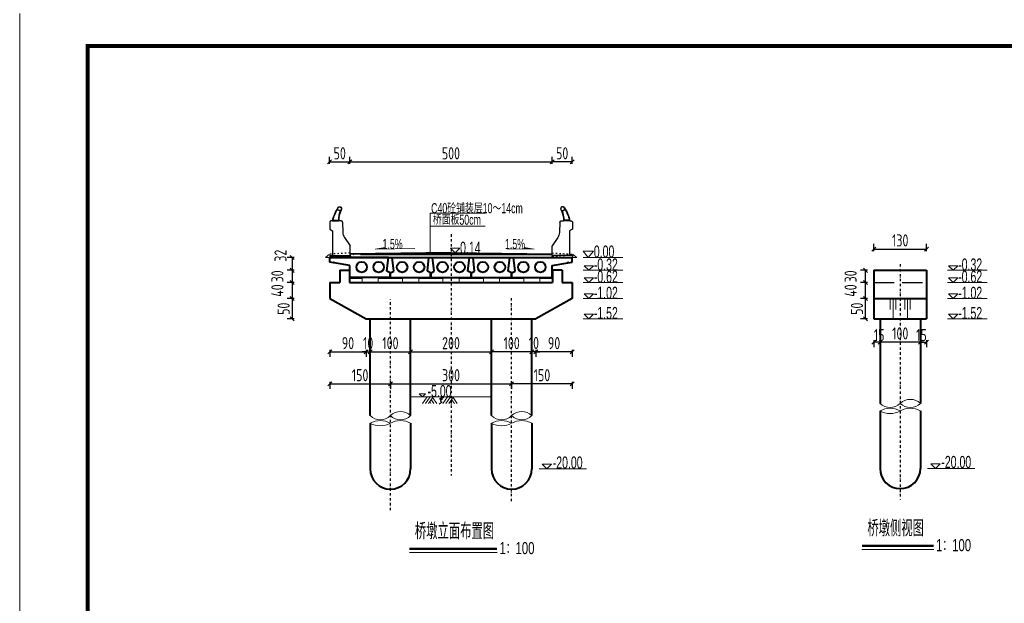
# Model space of a CAD drawing. Header units: inches. Extents: x 112594 to 193184, y 44995 to 116598.
# Tile 147 of 153: x 186820 to 189256, y 107880 to 109323. Entities that reach past the tile are written whole.
import ezdxf
from ezdxf.enums import TextEntityAlignment as Align

# ---------------------------------------------------------------- set-up
doc = ezdxf.new("R2010")
doc.units = ezdxf.units.IN
doc.header["$MEASUREMENT"] = 0
for name, pattern in [('ACAD_ISO03W100', [30, 12, -18]), ('ACAD_ISO08W100', [36, 24, -3, 6, -3]), ('DASH', [0.35, 0.25, -0.1]), ('DASHDOTX2', [2, 1, -0.5, 0, -0.5])]:
    doc.linetypes.add(name, pattern=pattern)
doc.layers.get('0').update_dxf_attribs({"lineweight": 15})
for name, color, linetype, lineweight in [('BM1', 7, 'Continuous', 15), ('中粗线', 7, 'Continuous', 25), ('尺寸细线', 4, 'Continuous', 18), ('粗线', 1, 'Continuous', 40), ('细实线', 4, 'Continuous', 25), ('虚线', 2, 'ACAD_ISO03W100', 25), ('轮廓线', 1, 'Continuous', 40)]:
    doc.layers.add(name, color=color, linetype=linetype, lineweight=lineweight)
doc.layers.add('LOCKUP', color=7, linetype='Continuous')
doc.layers.add('图层2', color=3, linetype='ACAD_ISO08W100')
doc.styles.add('HZ', font='hztxt_e.shx', dxfattribs={"width": 0.65, "bigfont": 'hztxt.shx'})
doc.styles.add('hz-e', font='hztxt_e.shx', dxfattribs={"width": 0.75, "bigfont": 'hztxt.shx'})
doc.styles.add('HZTXT', font='tssdeng.shx', dxfattribs={"width": 0.75, "bigfont": 'hztxt.shx'})
doc.dimstyles.new('ISO-100', dxfattribs={"dimtxt": 20, "dimasz": 10, "dimexe": 12.5, "dimexo": 6.25, "dimgap": 6.25, "dimtad": 1, "dimdec": 0, "dimdsep": 46, "dimtxsty": 'HZTXT', "dimblk": 'OBLIQUE', "dimcen": 2.5, "dimadec": 0, "dimazin": 0, "dimtfac": 1, "dimtdec": 0, "dimtmove": 2, "dimatfit": 3, "dimldrblk": 'OBLIQUE', "dimfxl": 15, "dimfxlon": 1, "dimarcsym": 0})

# ---------------------------------------------------------------- blocks, each defined once
blk = doc.blocks.new('_Oblique')
at = {"color": 0, "linetype": 'ByBlock', "lineweight": -2}
blk.add_line((-0.5, -0.5), (0.5, 0.5), dxfattribs=at)
blk = doc.blocks.new('*D1823')
at = {"color": 0, "lineweight": -2}
for p, q in [((187677, 108502.2), (187667, 108502.2)), ((187677, 108507.2), (187677, 108489.7)), ((187677, 108502.2), (187687, 108502.2)), ((187687, 108507.2), (187687, 108489.7)), ((187687, 108502.2), (187697, 108502.2))]:
    blk.add_line(p, q, dxfattribs=at)
at = {"color": 0, "lineweight": -2, "xscale": 10, "yscale": 10, "zscale": 10}
blk.add_blockref('_Oblique', (187677, 108502.2), dxfattribs=at)
at = {"color": 0, "lineweight": -2, "xscale": 10, "yscale": 10, "zscale": 10, "rotation": 180}
blk.add_blockref('_Oblique', (187687, 108502.2), dxfattribs=at)
at = {"color": 0, "insert": (187682, 108523.4), "char_height": 30, "attachment_point": 5, "style": 'HZTXT'}
blk.add_mtext('10', dxfattribs=at)
blk = doc.blocks.new('*D1824')
at = {"color": 0, "lineweight": -2}
for p, q in [((187687, 108507.2), (187687, 108489.7)), ((187687, 108502.2), (187787, 108502.2)), ((187787, 108507.2), (187787, 108489.7))]:
    blk.add_line(p, q, dxfattribs=at)
at = {"color": 0, "lineweight": -2, "xscale": 10, "yscale": 10, "zscale": 10, "rotation": 180}
blk.add_blockref('_Oblique', (187687, 108502.2), dxfattribs=at)
at = {"color": 0, "lineweight": -2, "xscale": 10, "yscale": 10, "zscale": 10}
blk.add_blockref('_Oblique', (187787, 108502.2), dxfattribs=at)
at = {"color": 0, "insert": (187737, 108523.4), "char_height": 30, "attachment_point": 5, "style": 'HZTXT'}
blk.add_mtext('100', dxfattribs=at)
blk = doc.blocks.new('*D1825')
at = {"color": 0, "lineweight": -2}
for p, q in [((187787, 108507.2), (187787, 108489.7)), ((187787, 108502.2), (187987, 108502.2)), ((187987, 108507.2), (187987, 108489.7))]:
    blk.add_line(p, q, dxfattribs=at)
at = {"color": 0, "lineweight": -2, "xscale": 10, "yscale": 10, "zscale": 10, "rotation": 180}
blk.add_blockref('_Oblique', (187787, 108502.2), dxfattribs=at)
at = {"color": 0, "lineweight": -2, "xscale": 10, "yscale": 10, "zscale": 10}
blk.add_blockref('_Oblique', (187987, 108502.2), dxfattribs=at)
at = {"color": 0, "insert": (187887, 108523.4), "char_height": 30, "attachment_point": 5, "style": 'HZTXT'}
blk.add_mtext('200', dxfattribs=at)
blk = doc.blocks.new('*D1826')
at = {"color": 0, "lineweight": -2}
for p, q in [((187587, 108507.2), (187587, 108489.7)), ((187587, 108502.2), (187677, 108502.2)), ((187677, 108507.2), (187677, 108489.7))]:
    blk.add_line(p, q, dxfattribs=at)
at = {"color": 0, "lineweight": -2, "xscale": 10, "yscale": 10, "zscale": 10, "rotation": 180}
blk.add_blockref('_Oblique', (187587, 108502.2), dxfattribs=at)
at = {"color": 0, "lineweight": -2, "xscale": 10, "yscale": 10, "zscale": 10}
blk.add_blockref('_Oblique', (187677, 108502.2), dxfattribs=at)
at = {"color": 0, "insert": (187632, 108523.4), "char_height": 30, "attachment_point": 5, "style": 'HZTXT'}
blk.add_mtext('90', dxfattribs=at)
blk = doc.blocks.new('*D1827')
at = {"color": 0, "lineweight": -2}
for p, q in [((188087, 108502.2), (188077, 108502.2)), ((188087, 108507.2), (188087, 108489.7)), ((188097, 108502.2), (188087, 108502.2)), ((188097, 108507.2), (188097, 108489.7)), ((188097, 108502.2), (188107, 108502.2))]:
    blk.add_line(p, q, dxfattribs=at)
at = {"color": 0, "lineweight": -2, "xscale": 10, "yscale": 10, "zscale": 10}
blk.add_blockref('_Oblique', (188087, 108502.2), dxfattribs=at)
at = {"color": 0, "lineweight": -2, "xscale": 10, "yscale": 10, "zscale": 10, "rotation": 180}
blk.add_blockref('_Oblique', (188097, 108502.2), dxfattribs=at)
at = {"color": 0, "insert": (188092, 108524), "char_height": 30, "attachment_point": 5, "style": 'HZTXT'}
blk.add_mtext('10', dxfattribs=at)
blk = doc.blocks.new('*D1828')
at = {"color": 0, "lineweight": -2}
for p, q in [((187987, 108507.2), (187987, 108489.7)), ((188087, 108502.2), (187987, 108502.2)), ((188087, 108507.2), (188087, 108489.7))]:
    blk.add_line(p, q, dxfattribs=at)
at = {"color": 0, "lineweight": -2, "xscale": 10, "yscale": 10, "zscale": 10, "rotation": 180}
blk.add_blockref('_Oblique', (187987, 108502.2), dxfattribs=at)
at = {"color": 0, "lineweight": -2, "xscale": 10, "yscale": 10, "zscale": 10}
blk.add_blockref('_Oblique', (188087, 108502.2), dxfattribs=at)
at = {"color": 0, "insert": (188037, 108523.4), "char_height": 30, "attachment_point": 5, "style": 'HZTXT'}
blk.add_mtext('100', dxfattribs=at)
blk = doc.blocks.new('*D1650')
at = {"color": 0, "lineweight": -2}
for p, q in [((188097, 108507.2), (188097, 108489.7)), ((188187, 108502.2), (188097, 108502.2)), ((188187, 108507.2), (188187, 108489.7))]:
    blk.add_line(p, q, dxfattribs=at)
at = {"color": 0, "lineweight": -2, "xscale": 10, "yscale": 10, "zscale": 10, "rotation": 180}
blk.add_blockref('_Oblique', (188097, 108502.2), dxfattribs=at)
at = {"color": 0, "lineweight": -2, "xscale": 10, "yscale": 10, "zscale": 10}
blk.add_blockref('_Oblique', (188187, 108502.2), dxfattribs=at)
at = {"color": 0, "insert": (188142, 108523.4), "char_height": 30, "attachment_point": 5, "style": 'HZTXT'}
blk.add_mtext('90', dxfattribs=at)
blk = doc.blocks.new('*D1651')
at = {"color": 0, "lineweight": -2}
for p, q in [((187737, 108427.9), (187737, 108410.4)), ((187737, 108422.9), (188037, 108422.9)), ((188037, 108427.9), (188037, 108410.4))]:
    blk.add_line(p, q, dxfattribs=at)
at = {"color": 0, "lineweight": -2, "xscale": 10, "yscale": 10, "zscale": 10, "rotation": 180}
blk.add_blockref('_Oblique', (187737, 108422.9), dxfattribs=at)
at = {"color": 0, "lineweight": -2, "xscale": 10, "yscale": 10, "zscale": 10}
blk.add_blockref('_Oblique', (188037, 108422.9), dxfattribs=at)
at = {"color": 0, "insert": (187887, 108444.2), "char_height": 30, "attachment_point": 5, "style": 'HZTXT'}
blk.add_mtext('300', dxfattribs=at)
blk = doc.blocks.new('*D1652')
at = {"color": 0, "lineweight": -2}
for p, q in [((187587, 108427.9), (187587, 108410.4)), ((187587, 108422.9), (187737, 108422.9)), ((187737, 108427.9), (187737, 108410.4))]:
    blk.add_line(p, q, dxfattribs=at)
at = {"color": 0, "lineweight": -2, "xscale": 10, "yscale": 10, "zscale": 10, "rotation": 180}
blk.add_blockref('_Oblique', (187587, 108422.9), dxfattribs=at)
at = {"color": 0, "lineweight": -2, "xscale": 10, "yscale": 10, "zscale": 10}
blk.add_blockref('_Oblique', (187737, 108422.9), dxfattribs=at)
at = {"color": 0, "insert": (187662, 108444.2), "char_height": 30, "attachment_point": 5, "style": 'HZTXT'}
blk.add_mtext('150', dxfattribs=at)
blk = doc.blocks.new('*D1653')
at = {"color": 0, "lineweight": -2}
for p, q in [((188037, 108427.9), (188037, 108410.4)), ((188187, 108422.9), (188037, 108422.9)), ((188187, 108427.9), (188187, 108410.4))]:
    blk.add_line(p, q, dxfattribs=at)
at = {"color": 0, "lineweight": -2, "xscale": 10, "yscale": 10, "zscale": 10, "rotation": 180}
blk.add_blockref('_Oblique', (188037, 108422.9), dxfattribs=at)
at = {"color": 0, "lineweight": -2, "xscale": 10, "yscale": 10, "zscale": 10}
blk.add_blockref('_Oblique', (188187, 108422.9), dxfattribs=at)
at = {"color": 0, "insert": (188112, 108444.2), "char_height": 30, "attachment_point": 5, "style": 'HZTXT'}
blk.add_mtext('150', dxfattribs=at)
blk = doc.blocks.new('*D1654')
at = {"color": 0, "lineweight": -2}
for p, q in [((187636.6, 108966.5), (187636.6, 108984)), ((188137, 108966.5), (188137, 108984)), ((187636.6, 108971.5), (188137, 108971.5))]:
    blk.add_line(p, q, dxfattribs=at)
at = {"color": 0, "lineweight": -2, "xscale": 10, "yscale": 10, "zscale": 10, "rotation": 180}
blk.add_blockref('_Oblique', (187636.6, 108971.5), dxfattribs=at)
at = {"color": 0, "lineweight": -2, "xscale": 10, "yscale": 10, "zscale": 10}
blk.add_blockref('_Oblique', (188137, 108971.5), dxfattribs=at)
at = {"color": 0, "insert": (187886.8, 108992.8), "char_height": 30, "attachment_point": 5, "style": 'HZTXT'}
blk.add_mtext('500', dxfattribs=at)
blk = doc.blocks.new('*D1655')
at = {"color": 0, "lineweight": -2}
for p, q in [((187586.6, 108966.5), (187586.6, 108984)), ((187636.6, 108966.5), (187636.6, 108984)), ((187586.6, 108971.5), (187636.6, 108971.5))]:
    blk.add_line(p, q, dxfattribs=at)
at = {"color": 0, "lineweight": -2, "xscale": 10, "yscale": 10, "zscale": 10, "rotation": 180}
blk.add_blockref('_Oblique', (187586.6, 108971.5), dxfattribs=at)
at = {"color": 0, "lineweight": -2, "xscale": 10, "yscale": 10, "zscale": 10}
blk.add_blockref('_Oblique', (187636.6, 108971.5), dxfattribs=at)
at = {"color": 0, "insert": (187611.6, 108992.8), "char_height": 30, "attachment_point": 5, "style": 'HZTXT'}
blk.add_mtext('50', dxfattribs=at)
blk = doc.blocks.new('*D1656')
at = {"color": 0, "lineweight": -2}
for p, q in [((188137, 108966.5), (188137, 108984)), ((188187, 108966.5), (188187, 108984)), ((188187, 108971.5), (188137, 108971.5))]:
    blk.add_line(p, q, dxfattribs=at)
at = {"color": 0, "lineweight": -2, "xscale": 10, "yscale": 10, "zscale": 10, "rotation": 180}
blk.add_blockref('_Oblique', (188137, 108971.5), dxfattribs=at)
at = {"color": 0, "lineweight": -2, "xscale": 10, "yscale": 10, "zscale": 10}
blk.add_blockref('_Oblique', (188187, 108971.5), dxfattribs=at)
at = {"color": 0, "insert": (188162, 108992.8), "char_height": 30, "attachment_point": 5, "style": 'HZTXT'}
blk.add_mtext('50', dxfattribs=at)
blk = doc.blocks.new('g')
at = {"ltscale": 2}
for p, q in [((-15.4, 0), (-30.8, 15.3)), ((-30.8, 15.3), (0, 15.3)), ((0, 15.3), (-15.4, 0))]:
    blk.add_line(p, q, dxfattribs=at)
blk = doc.blocks.new('*D1657')
at = {"color": 0, "lineweight": -2}
for p, q in [((188948.5, 108531.2), (188948.5, 108513.7)), ((189048.5, 108526.2), (188948.5, 108526.2)), ((189048.5, 108531.2), (189048.5, 108513.7))]:
    blk.add_line(p, q, dxfattribs=at)
at = {"color": 0, "lineweight": -2, "xscale": 10, "yscale": 10, "zscale": 10, "rotation": 180}
blk.add_blockref('_Oblique', (188948.5, 108526.2), dxfattribs=at)
at = {"color": 0, "lineweight": -2, "xscale": 10, "yscale": 10, "zscale": 10}
blk.add_blockref('_Oblique', (189048.5, 108526.2), dxfattribs=at)
at = {"color": 0, "insert": (188998.5, 108547.4), "char_height": 30, "attachment_point": 5, "style": 'HZTXT'}
blk.add_mtext('100', dxfattribs=at)
blk = doc.blocks.new('*D1658')
at = {"color": 0, "lineweight": -2}
for p, q in [((188933.5, 108531.2), (188933.5, 108513.7)), ((188948.5, 108526.2), (188933.5, 108526.2)), ((188948.5, 108531.2), (188948.5, 108513.7))]:
    blk.add_line(p, q, dxfattribs=at)
at = {"color": 0, "lineweight": -2, "xscale": 10, "yscale": 10, "zscale": 10, "rotation": 180}
blk.add_blockref('_Oblique', (188933.5, 108526.2), dxfattribs=at)
at = {"color": 0, "lineweight": -2, "xscale": 10, "yscale": 10, "zscale": 10}
blk.add_blockref('_Oblique', (188948.5, 108526.2), dxfattribs=at)
at = {"color": 0, "insert": (188946.4, 108543.3), "char_height": 30, "attachment_point": 5, "style": 'HZTXT'}
blk.add_mtext('15', dxfattribs=at)
blk = doc.blocks.new('*D1659')
at = {"color": 0, "lineweight": -2}
for p, q in [((189048.5, 108531.2), (189048.5, 108513.7)), ((189048.5, 108526.2), (189063.5, 108526.2)), ((189063.5, 108531.2), (189063.5, 108513.7))]:
    blk.add_line(p, q, dxfattribs=at)
at = {"color": 0, "lineweight": -2, "xscale": 10, "yscale": 10, "zscale": 10, "rotation": 180}
blk.add_blockref('_Oblique', (189048.5, 108526.2), dxfattribs=at)
at = {"color": 0, "lineweight": -2, "xscale": 10, "yscale": 10, "zscale": 10}
blk.add_blockref('_Oblique', (189063.5, 108526.2), dxfattribs=at)
at = {"color": 0, "insert": (189051, 108543.3), "char_height": 30, "attachment_point": 5, "style": 'HZTXT'}
blk.add_mtext('15', dxfattribs=at)
blk = doc.blocks.new('*D1671')
at = {"color": 0, "lineweight": -2}
for p, q in [((188917.6, 108633.5), (188900.1, 108633.5)), ((188912.6, 108583.5), (188912.6, 108633.5)), ((188917.6, 108583.5), (188900.1, 108583.5))]:
    blk.add_line(p, q, dxfattribs=at)
at = {"color": 0, "lineweight": -2, "xscale": 10, "yscale": 10, "zscale": 10}
for p, rotation in [((188912.6, 108633.5), 90), ((188912.6, 108583.5), 270)]:
    blk.add_blockref('_Oblique', p, dxfattribs=dict(at, rotation=rotation))
at = {"color": 0, "insert": (188891.4, 108608.5), "char_height": 30, "attachment_point": 5, "rotation": 90, "style": 'HZTXT'}
blk.add_mtext('50', dxfattribs=at)
blk = doc.blocks.new('*D1672')
at = {"color": 0, "lineweight": -2}
for p, q in [((188917.6, 108673.5), (188900.1, 108673.5)), ((188912.6, 108633.5), (188912.6, 108673.5)), ((188917.6, 108633.5), (188900.1, 108633.5))]:
    blk.add_line(p, q, dxfattribs=at)
at = {"color": 0, "lineweight": -2, "xscale": 10, "yscale": 10, "zscale": 10}
for p, rotation in [((188912.6, 108673.5), 90), ((188912.6, 108633.5), 270)]:
    blk.add_blockref('_Oblique', p, dxfattribs=dict(at, rotation=rotation))
at = {"color": 0, "insert": (188875.7, 108653.5), "char_height": 30, "attachment_point": 5, "rotation": 90, "style": 'HZTXT'}
blk.add_mtext('40', dxfattribs=at)
blk = doc.blocks.new('*D1673')
at = {"color": 0, "lineweight": -2}
for p, q in [((188917.6, 108703.5), (188900.1, 108703.5)), ((188912.6, 108673.5), (188912.6, 108703.5)), ((188917.6, 108673.5), (188900.1, 108673.5))]:
    blk.add_line(p, q, dxfattribs=at)
at = {"color": 0, "lineweight": -2, "xscale": 10, "yscale": 10, "zscale": 10}
for p, rotation in [((188912.6, 108703.5), 90), ((188912.6, 108673.5), 270)]:
    blk.add_blockref('_Oblique', p, dxfattribs=dict(at, rotation=rotation))
at = {"color": 0, "insert": (188875.7, 108688.5), "char_height": 30, "attachment_point": 5, "rotation": 90, "style": 'HZTXT'}
blk.add_mtext('30', dxfattribs=at)
blk = doc.blocks.new('*D1674')
at = {"color": 0, "lineweight": -2}
for p, q in [((188933.5, 108751.1), (188933.5, 108768.6)), ((188933.5, 108756.1), (189063.5, 108756.1)), ((189063.5, 108751.1), (189063.5, 108768.6))]:
    blk.add_line(p, q, dxfattribs=at)
at = {"color": 0, "lineweight": -2, "xscale": 10, "yscale": 10, "zscale": 10, "rotation": 180}
blk.add_blockref('_Oblique', (188933.5, 108756.1), dxfattribs=at)
at = {"color": 0, "lineweight": -2, "xscale": 10, "yscale": 10, "zscale": 10}
blk.add_blockref('_Oblique', (189063.5, 108756.1), dxfattribs=at)
at = {"color": 0, "insert": (188998.5, 108777.4), "char_height": 30, "attachment_point": 5, "style": 'HZTXT'}
blk.add_mtext('130', dxfattribs=at)
blk = doc.blocks.new('*D1682')
at = {"color": 0, "lineweight": -2}
for p, q in [((187499.2, 108703.5), (187481.7, 108703.5)), ((187494.2, 108703.5), (187494.2, 108673.5)), ((187499.2, 108673.5), (187481.7, 108673.5))]:
    blk.add_line(p, q, dxfattribs=at)
at = {"color": 0, "lineweight": -2, "xscale": 10, "yscale": 10, "zscale": 10}
for p, rotation in [((187494.2, 108703.5), 90), ((187494.2, 108673.5), 270)]:
    blk.add_blockref('_Oblique', p, dxfattribs=dict(at, rotation=rotation))
at = {"color": 0, "insert": (187457.3, 108688.5), "char_height": 30, "attachment_point": 5, "rotation": 90, "style": 'HZTXT'}
blk.add_mtext('30', dxfattribs=at)
blk = doc.blocks.new('*D1683')
at = {"color": 0, "lineweight": -2}
for p, q in [((187499.2, 108673.5), (187481.7, 108673.5)), ((187494.2, 108673.5), (187494.2, 108633.5)), ((187499.2, 108633.5), (187481.7, 108633.5))]:
    blk.add_line(p, q, dxfattribs=at)
at = {"color": 0, "lineweight": -2, "xscale": 10, "yscale": 10, "zscale": 10}
for p, rotation in [((187494.2, 108673.5), 90), ((187494.2, 108633.5), 270)]:
    blk.add_blockref('_Oblique', p, dxfattribs=dict(at, rotation=rotation))
at = {"color": 0, "insert": (187457.3, 108653.5), "char_height": 30, "attachment_point": 5, "rotation": 90, "style": 'HZTXT'}
blk.add_mtext('40', dxfattribs=at)
blk = doc.blocks.new('*D1684')
at = {"color": 0, "lineweight": -2}
for p, q in [((187499.2, 108633.5), (187481.7, 108633.5)), ((187494.2, 108633.5), (187494.2, 108583.5)), ((187499.2, 108583.5), (187481.7, 108583.5))]:
    blk.add_line(p, q, dxfattribs=at)
at = {"color": 0, "lineweight": -2, "xscale": 10, "yscale": 10, "zscale": 10}
for p, rotation in [((187494.2, 108633.5), 90), ((187494.2, 108583.5), 270)]:
    blk.add_blockref('_Oblique', p, dxfattribs=dict(at, rotation=rotation))
at = {"color": 0, "insert": (187472.9, 108608.5), "char_height": 30, "attachment_point": 5, "rotation": 90, "style": 'HZTXT'}
blk.add_mtext('50', dxfattribs=at)
blk = doc.blocks.new('A$C12655121')
at = {"layer": '中粗线'}
for p, q in [((0, 87.4), (0, 69.7)), ((6.2, 90), (2.5, 90)), ((6.2, 90), (22.3, 90)), ((7.6, 92), (21.3, 92)), ((28.6, 90), (22.3, 90)), ((31.1, 87.4), (32.3, 61.7)), ((0, 69.7), (7.1, 65.7)), ((7.1, 65.7), (7.1, 4.6)), ((36.2, 49.2), (50.5, 28.3)), ((50.5, 4.6), (50.5, 28.3)), ((0, 4.6), (50.5, 4.6)), ((0, 4.6), (0, 0)), ((50.5, 0), (0, 0)), ((50.5, 4.6), (50.5, 0))]:
    blk.add_line(p, q, dxfattribs=at)
for radius in [5.05, 4.65]:
    blk.add_circle((24.3, 120.3), radius, dxfattribs=at)
for centre, radius, start, end in [((90.7, 73.5), 86.1, 145.5345, 168.9712), ((90.7, 73.5), 85.1, 146.9986, 167.4487), ((81, 91.5), 59.7, 156.1056, 179.524), ((81, 91.5), 58.7, 154.3655, 181.4892), ((2.5, 87.4), 2.53, 90, 180), ((28.6, 87.4), 2.53, 0, 90), ((58, 62.8), 25.8, 182.4539, 211.8539)]:
    blk.add_arc(centre, radius, start, end, dxfattribs=at)
at = {"layer": '虚线'}
for p, q in [((11.2, 92), (11.2, 90)), ((12.2, 92), (12.2, 90)), ((18.3, 92), (18.3, 90)), ((19.3, 92), (19.3, 90))]:
    blk.add_line(p, q, dxfattribs=at)
blk = doc.blocks.new('10m非预应力中板')
at = {"layer": '轮廓线'}
for p, q in [((-5.1, 82.5), (85.9, 82.5)), ((-1.1, 48.5), (-5.1, 82.5)), ((81.9, 48.5), (85.9, 82.5)), ((-9.1, 44.5), (-1.1, 48.5)), ((-9.1, 32.5), (-9.1, 44.5)), ((-9.1, 32.5), (89.9, 32.5)), ((89.9, 44.5), (81.9, 48.5)), ((89.9, 32.5), (89.9, 44.5))]:
    blk.add_line(p, q, dxfattribs=at)
for centre in [(19.4, 58.5), (61.4, 58.5)]:
    blk.add_circle(centre, 13, dxfattribs=at)
blk = doc.blocks.new('*D1694')
at = {"color": 0, "lineweight": -2}
for p, q in [((187499.2, 108735.5), (187481.7, 108735.5)), ((187494.2, 108735.5), (187494.2, 108703.5)), ((187499.2, 108703.5), (187481.7, 108703.5))]:
    blk.add_line(p, q, dxfattribs=at)
at = {"color": 0, "lineweight": -2, "xscale": 10, "yscale": 10, "zscale": 10}
for p, rotation in [((187494.2, 108735.5), 90), ((187494.2, 108703.5), 270)]:
    blk.add_blockref('_Oblique', p, dxfattribs=dict(at, rotation=rotation))
at = {"color": 0, "insert": (187465.1, 108739.6), "char_height": 30, "attachment_point": 5, "rotation": 90, "style": 'HZTXT'}
blk.add_mtext('32', dxfattribs=at)

msp = doc.modelspace()

# ---------------------------------------------------------------- hatches: boundary and pattern name
for points in [[(187699.05092, 108755.68643), (187724.16476, 108759.98778), (187724.22362, 108756.06402)], [(188092.79228, 108755.68643), (188067.67844, 108759.98778), (188067.61959, 108756.06402)]]:
    msp.add_hatch(color=256).paths.add_polyline_path(points)

# ---------------------------------------------------------------- linework, layer by layer
for p, q in [((186819.76981, 106337.96209), (186819.76981, 109338.26515)), ((187835.20102, 108745.48376), (187835.20102, 108844.47697)), ((187835.20102, 108844.47697), (187971.38939, 108844.47697)), ((187835.20102, 108844.47697), (187971.38939, 108844.47697)), ((187835.20102, 108812.97677), (187971.38939, 108812.97677)), ((187699.05092, 108755.68643), (187724.16476, 108759.98778)), ((187797.73785, 108757.16674), (187699.05092, 108755.68643)), ((188026.31123, 108756.68365), (188092.79228, 108755.68643)), ((188092.79228, 108755.68643), (188067.67844, 108759.98778)), ((187576.56885, 108734.86142), (187586.5675, 108743.47572)), ((187576.56885, 108734.86142), (187587.00486, 108735.48758)), ((188197.94086, 108734.86142), (188187.50486, 108735.48758)), ((188197.94086, 108734.86142), (188187.94221, 108743.47572)), ((188973.72481, 108633.47994), (188973.72481, 108606.55005)), ((188980.62169, 108633.47994), (188980.62169, 108583.47994)), ((188987.51857, 108633.47994), (188987.51857, 108606.55005)), ((189009.48862, 108633.47994), (189009.48862, 108606.55005)), ((189016.3855, 108633.47994), (189016.3855, 108583.47994)), ((189023.28237, 108633.47994), (189023.28237, 108606.55005)), ((187787.00486, 108390.4318), (187987.00486, 108390.4318)), ((187827.92775, 108390.4318), (187816.3848, 108374.52706)), ((187835.24344, 108390.4318), (187823.70049, 108374.52706)), ((187842.55913, 108390.4318), (187831.01618, 108374.52706)), ((187841.49277, 108388.96249), (187851.96936, 108374.52706)), ((187878.49219, 108390.4318), (187866.94924, 108374.52706)), ((187885.80788, 108390.4318), (187874.26493, 108374.52706)), ((187893.12356, 108390.4318), (187881.58062, 108374.52706)), ((187892.05721, 108388.96249), (187902.5338, 108374.52706)), ((187834.17708, 108378.88239), (187837.33799, 108374.52706)), ((187837.83493, 108383.92244), (187844.65367, 108374.52706)), ((187884.74152, 108378.88239), (187887.90242, 108374.52706)), ((187888.39936, 108383.92244), (187895.21811, 108374.52706)), ((188104.80569, 108212.47262), (188221.93449, 108212.47262)), ((189066.30443, 108213.717), (189183.43322, 108213.717)), ((187784.04712, 108005.79119), (188000.93216, 108005.79119)), ((188903.61577, 108013.0511), (189081.27458, 108013.0511))]:
    msp.add_line(p, q)
for points in [[(187637.00486, 108673.48376), (187667.00486, 108673.48376), (187667.00486, 108683.48376), (187637.00486, 108683.48376)], [(187644.50486, 108685.48376), (187659.50486, 108685.48376), (187659.50486, 108683.48376), (187644.50486, 108683.48376)], [(187644.50486, 108685.48376), (187659.50486, 108685.48376), (187659.50486, 108683.48376), (187644.50486, 108683.48376)], [(187707.00486, 108683.47994), (187767.00486, 108683.47994), (187767.00486, 108673.47994), (187707.00486, 108673.47994)], [(187714.00486, 108685.48376), (187729.00486, 108685.48376), (187729.00486, 108683.48376), (187714.00486, 108683.48376)], [(187760.00486, 108685.48376), (187745.00486, 108685.48376), (187745.00486, 108683.48376), (187760.00486, 108683.48376)], [(187807.00486, 108683.47994), (187867.00486, 108683.47994), (187867.00486, 108673.47994), (187807.00486, 108673.47994)], [(187814.00486, 108685.48376), (187829.00486, 108685.48376), (187829.00486, 108683.48376), (187814.00486, 108683.48376)], [(187860.00486, 108685.48376), (187845.00486, 108685.48376), (187845.00486, 108683.48376), (187860.00486, 108683.48376)], [(187907.00486, 108683.47994), (187967.00486, 108683.47994), (187967.00486, 108673.47994), (187907.00486, 108673.47994)], [(187914.00486, 108685.48376), (187929.00486, 108685.48376), (187929.00486, 108683.48376), (187914.00486, 108683.48376)], [(187960.00486, 108685.48376), (187945.00486, 108685.48376), (187945.00486, 108683.48376), (187960.00486, 108683.48376)], [(188007.00486, 108683.47994), (188067.00486, 108683.47994), (188067.00486, 108673.47994), (188007.00486, 108673.47994)], [(188014.00486, 108685.48376), (188029.00486, 108685.48376), (188029.00486, 108683.48376), (188014.00486, 108683.48376)], [(188060.00486, 108685.48376), (188045.00486, 108685.48376), (188045.00486, 108683.48376), (188060.00486, 108683.48376)], [(188137.00486, 108673.48376), (188107.00486, 108673.48376), (188107.00486, 108683.48376), (188137.00486, 108683.48376)], [(188129.50486, 108685.48376), (188114.50486, 108685.48376), (188114.50486, 108683.48376), (188129.50486, 108683.48376)]]:
    msp.add_lwpolyline(points, close=True)
at = {"const_width": 6}
for points in [[(188903.61577, 108022.43049), (189081.27458, 108022.43049)], [(187784.04712, 108015.17058), (188000.93216, 108015.17058)]]:
    msp.add_lwpolyline(points, dxfattribs=at)
for centre, radius, start, end in [((188973.50359, 108400.68842), 36.25, 226.39718104, 313.60281896), ((189023.50359, 108348.18842), 36.25, 46.39718104, 133.60281896), ((189023.50359, 108400.68842), 36.25, 226.39718104, 313.60281896), ((187712.00486, 108370.42462), 36.25, 226.39718104, 313.60281896), ((187762.00486, 108317.92462), 36.25, 46.39718104, 133.60281896), ((187762.00486, 108370.42462), 36.25, 226.39718104, 313.60281896), ((188012.00486, 108370.42462), 36.25, 226.39718104, 313.60281896), ((188062.00486, 108317.92462), 36.25, 46.39718104, 133.60281896), ((188062.00486, 108370.42462), 36.25, 226.39718104, 313.60281896), ((188973.50359, 108310.89847), 51.38142, 60.88545422, 119.11454578), ((188973.50359, 108400.6771), 51.38142, 240.88545422, 299.11454578), ((189023.50359, 108310.89847), 51.38142, 60.88545422, 119.11454578), ((187712.00486, 108280.63467), 51.38142, 60.88545422, 119.11454578), ((187712.00486, 108370.41329), 51.38142, 240.88545422, 299.11454578), ((187762.00486, 108280.63467), 51.38142, 60.88545422, 119.11454578), ((188012.00486, 108280.63467), 51.38142, 60.88545422, 119.11454578), ((188012.00486, 108370.41329), 51.38142, 240.88545422, 299.11454578), ((188062.00486, 108280.63467), 51.38142, 60.88545422, 119.11454578)]:
    msp.add_arc(centre, radius, start, end)
at = {"layer": 'BM1', "color": 0, "linetype": 'Continuous', "const_width": 9.99898}
msp.add_lwpolyline([(186987.61391, 106387.95699), (186987.61391, 109257.96416), (191012.60324, 109257.96416), (191012.60324, 106387.95699)], close=True, dxfattribs=at)
at = {"layer": 'LOCKUP', "color": 4, "linetype": 'DASH', "ltscale": 200}
msp.add_line((188933.50359, 108673.47994), (189063.50359, 108673.47994), dxfattribs=at)
at = {"layer": '图层2', "linetype": 'DASHDOTX2', "ltscale": 6}
for p, q in [((187887.25486, 108792.66094), (187887.25486, 108196.4041)), ((188998.50359, 108718.59619), (188998.50359, 108136.75911)), ((188037.00486, 108132.63815), (188037.00486, 108635.12139)), ((187737.00486, 108110.31522), (187737.00486, 108631.13921))]:
    msp.add_line(p, q, dxfattribs=at)
at = {"layer": '尺寸细线'}
for p, q in [((188214.0219, 108735.47994), (188312.07438, 108735.47994)), ((188214.0219, 108703.47994), (188312.07438, 108703.47994)), ((189115.52063, 108703.47994), (189213.57312, 108703.47994)), ((188214.0219, 108673.47994), (188312.07438, 108673.47994)), ((189115.52063, 108673.47994), (189213.57312, 108673.47994)), ((188214.0219, 108633.47994), (188312.07438, 108633.47994)), ((189115.52063, 108633.47994), (189213.57312, 108633.47994)), ((188214.0219, 108583.47994), (188312.07438, 108583.47994)), ((189115.52063, 108583.47994), (189213.57312, 108583.47994))]:
    msp.add_line(p, q, dxfattribs=at)
msp.add_lwpolyline([(188226.62484, 108735.47994), (188213.63446, 108750.47994), (188239.61522, 108750.47994)], close=True, dxfattribs=at)
at = {"layer": '粗线'}
for p, q in [((187587.50486, 108735.48376), (188187.00486, 108735.48376)), ((187887.25486, 108746.98376), (187637.50991, 108743.09484)), ((187663.00991, 108743.5162), (188136.99981, 108743.48376)), ((187887.25486, 108746.98376), (188136.99981, 108743.50846)), ((187612.00486, 108703.47994), (187612.00486, 108673.47994)), ((187587.00486, 108673.47994), (187587.00486, 108633.47994)), ((187587.00486, 108633.47994), (187677.00486, 108583.47994)), ((187987.00486, 108344.17462), (187987.00486, 108583.47994)), ((188087.00486, 108344.17462), (188087.00486, 108583.47994)), ((188948.50359, 108355.78778), (188948.50359, 108213.717)), ((189048.50359, 108355.78778), (189048.50359, 108213.717)), ((187687.00486, 108325.52398), (187687.00486, 108212.47262)), ((187787.00486, 108325.52398), (187787.00486, 108212.47262)), ((187987.00486, 108325.52398), (187987.00486, 108212.47262)), ((188087.00486, 108325.52398), (188087.00486, 108212.47262))]:
    msp.add_line(p, q, dxfattribs=at)
at = {"layer": '粗线', "lineweight": 40}
for p, q in [((187612.00486, 108703.47994), (187636.00486, 108703.47994)), ((187636.00486, 108703.47994), (187636.00486, 108673.47994)), ((187636.00486, 108703.47994), (187636.00486, 108673.47994)), ((188138.00486, 108703.47994), (188138.00486, 108673.47994)), ((188162.00486, 108703.47994), (188138.00486, 108703.47994)), ((188162.00486, 108703.47994), (188162.00486, 108673.47994)), ((188933.50359, 108703.47994), (188933.50359, 108583.47994)), ((188933.50359, 108703.47994), (189063.50359, 108703.47994)), ((189063.50359, 108703.47994), (189063.50359, 108583.47994)), ((187587.00486, 108673.47994), (187612.00486, 108673.47994)), ((187636.00486, 108673.47994), (188138.00486, 108673.47994)), ((188162.00486, 108673.47994), (188187.00486, 108673.47994)), ((188187.00486, 108673.47994), (188187.00486, 108633.47994)), ((188187.00486, 108633.47994), (188097.00486, 108583.47994)), ((188933.50359, 108633.47994), (189063.50359, 108633.47994)), ((187677.00486, 108583.47994), (188097.00486, 108583.47994)), ((187687.00486, 108344.17462), (187687.00486, 108583.47994)), ((187787.00486, 108344.17462), (187787.00486, 108583.47994)), ((188933.50359, 108583.47994), (189063.50359, 108583.47994)), ((188948.50359, 108583.47994), (188948.50359, 108374.43842)), ((189048.50359, 108583.47994), (189048.50359, 108374.43842))]:
    msp.add_line(p, q, dxfattribs=at)
at = {"layer": '粗线'}
for centre in [(187737.00486, 108212.47262), (188037.00486, 108212.47262), (188998.50359, 108213.717)]:
    msp.add_arc(centre, 50, 180, 0, dxfattribs=at)
at = {"layer": '细实线'}
msp.add_spline([(187859.77013, 108390.4318), (187867.33314, 108388.43534), (187858.80801, 108385.68726), (187865.81965, 108385.68726), (187860.597, 108380.46461), (187863.06978, 108377.99183), (187857.98547, 108372.90752)], degree=3, dxfattribs=at)
at = {"layer": '虚线', "ltscale": 0.3}
for p, q in [((187636.52572, 108746.47322), (187586.52572, 108743.47322)), ((187637.00486, 108738.48758), (187586.94122, 108735.48376)), ((187647.15714, 108743.65764), (187637.00486, 108738.48758)), ((188127.35257, 108743.65764), (188137.50486, 108738.48758)), ((188137.04664, 108746.47322), (188187.04664, 108743.47322)), ((188137.50486, 108738.48758), (188187.5685, 108735.48376))]:
    msp.add_line(p, q, dxfattribs=at)
at = {"layer": '轮廓线'}
for p, q in [((187732.50486, 108735.47994), (187587.00486, 108735.47994)), ((187587.00486, 108723.47994), (187587.00486, 108735.47994)), ((187728.50486, 108701.47994), (187732.50486, 108735.47994)), ((188041.50486, 108735.47994), (188187.00486, 108735.47994)), ((188045.50486, 108701.47994), (188041.50486, 108735.47994)), ((188187.00486, 108723.47994), (188187.00486, 108735.47994)), ((187596.27827, 108721.99619), (187587.00486, 108723.47994)), ((187637.00486, 108715.47994), (187598.23067, 108721.68381)), ((187637.00486, 108685.47994), (187637.00486, 108715.47994)), ((188137.00486, 108715.47994), (188175.77905, 108721.68381)), ((188137.00486, 108685.47994), (188137.00486, 108715.47994)), ((188177.73145, 108721.99619), (188187.00486, 108723.47994)), ((187736.50486, 108685.47994), (187637.00486, 108685.47994)), ((187736.50486, 108697.47994), (187728.50486, 108701.47994)), ((187736.50486, 108685.47994), (187736.50486, 108697.47994)), ((188037.50486, 108697.47994), (188045.50486, 108701.47994)), ((188037.50486, 108685.47994), (188037.50486, 108697.47994)), ((188037.50486, 108685.47994), (188137.00486, 108685.47994))]:
    msp.add_line(p, q, dxfattribs=at)
for centre in [(187666.00486, 108711.47994), (187708.00486, 108711.47994), (188066.00486, 108711.47994), (188108.00486, 108711.47994)]:
    msp.add_circle(centre, 13, dxfattribs=at)
for centre, start, end in [((187597.25626, 108721.85118), 350.25362365, 171.56582251), ((188176.75346, 108721.85118), 8.43417749, 189.74637635)]:
    msp.add_arc(centre, 0.98868, start, end, dxfattribs=at)

# ---------------------------------------------------------------- block references
msp.add_blockref('A$C12655121', (187587.00486, 108735.44994))
at = {"xscale": -1}
msp.add_blockref('A$C12655121', (188187.50486, 108735.44994), dxfattribs=at)
for p, xscale, yscale, zscale in [((187908.7257, 108746.85262), 0.75, 0.75, 0.75), ((188239.61522, 108703.47994), 0.75, 0.75, 0.75), ((189141.11395, 108703.47994), 0.75, 0.75, 0.75), ((188239.61522, 108673.47994), 0.75, 0.75, 0.75), ((189141.11395, 108673.47994), 0.75, 0.75, 0.75), ((188239.61522, 108633.47994), 0.75, 0.75, 0.75), ((189141.11395, 108633.47994), 0.75, 0.75, 0.75), ((188239.61522, 108583.47994), 0.75, 0.75, 0.75), ((189141.11395, 108583.47994), 0.75, 0.75, 0.75), ((187823.85081, 108390.4318), 0.5, 0.5, 0.5), ((188135.63851, 108212.47262), 0.75, 0.75, 0.75), ((189097.13724, 108213.717), 0.75, 0.75, 0.75)]:
    msp.add_blockref('g', p, dxfattribs=dict(xscale=xscale, yscale=yscale, zscale=zscale))
at = {"layer": 'LOCKUP'}
for p in [(187746.58046, 108652.97293), (187846.58046, 108652.97293), (187946.58046, 108652.97293)]:
    msp.add_blockref('10m非预应力中板', p, dxfattribs=at)

# ---------------------------------------------------------------- texts
for s, height, style, width, p in [('C40砼铺装层10～14cm', 25, 'hz-e', 0.65, (187837.74503, 108844.56897)), ('桥面板50cm', 25, 'hz-e', 0.65, (187841.93478, 108816.13931)), ('1.5%%%', 25, 'hz-e', 0.65, (187717.69146, 108756.14363)), ('1.5%%%', 25, 'hz-e', 0.65, (188020.52674, 108756.14363)), ('桥墩立面布置图', 40, 'HZ', 0.7, (187797.59343, 108038.49134)), ('桥墩侧视图', 40, 'HZ', 0.7, (188917.16207, 108045.75126))]:
    msp.add_text(s, height=height, dxfattribs=dict(style=style, width=width)).set_placement(p)
at = {"style": 'HZ', "width": 0.7}
for p in [(188050.11327, 108016.76559), (189130.45569, 108024.0255)]:
    msp.add_text('1：100', height=30, dxfattribs=at).set_placement(p, align=Align.MIDDLE)
at = {"layer": '尺寸细线', "style": 'hz-e', "width": 0.65}
for s, p in [('0.14', (187909.43644, 108744.22445)), ('0.00', (188240.32596, 108734.84795)), ('-0.32', (188240.32596, 108702.84795)), ('-0.32', (189141.8247, 108702.84795)), ('-0.62', (188240.32596, 108672.84795)), ('-0.62', (189141.8247, 108672.84795)), ('-1.02', (188240.32596, 108632.84795)), ('-1.02', (189141.8247, 108632.84795)), ('-1.52', (188240.32596, 108582.84795)), ('-1.52', (189141.8247, 108582.84795)), ('-5.00', (187828.89168, 108389.79981)), ('-20.00', (188138.66689, 108213.36693)), ('-20.00', (189100.16562, 108214.6113))]:
    msp.add_text(s, height=30, dxfattribs=at).set_placement(p)

# ---------------------------------------------------------------- dimensions: what is measured, and where the dimension line sits
for base, p1, p2, picture, middle in [((187636.5675, 108971.53436), (187586.5675, 108898.54006), (187636.5675, 108898.54006), '*D1655', (187611.5675, 108992.78436)), ((188137.00486, 108971.53436), (187636.5675, 108910.54006), (188137.00486, 108903.75854), '*D1654', (187886.78618, 108992.78436)), ((187677.00486, 108502.17408), (187587.00486, 108559.40924), (187677.00486, 108559.40924), '*D1826', (187632.00486, 108523.42408)), ((187787.00486, 108502.17408), (187687.00486, 108559.40924), (187787.00486, 108559.40924), '*D1824', (187737.00486, 108523.42408)), ((187987.00486, 108502.17408), (187787.00486, 108559.40924), (187987.00486, 108559.40924), '*D1825', (187887.00486, 108523.42408)), ((188948.50359, 108526.1903), (189048.50359, 108566.17076), (188948.50359, 108566.17076), '*D1657', (188998.50359, 108547.4403)), ((187737.00486, 108422.9104), (187587.00486, 108434.46867), (187737.00486, 108434.46867), '*D1652', (187662.00486, 108444.1604)), ((188037.00486, 108422.9104), (187737.00486, 108434.46867), (188037.00486, 108434.46867), '*D1651', (187887.00486, 108444.1604))]:
    dim = msp.add_linear_dim(base=base, p1=p1, p2=p2, dimstyle='ISO-100', override={"dimtxt": 30, "dimfxl": 5})
    dim.commit()
    dim.dimension.update_dxf_attribs({"geometry": picture, "text_midpoint": middle})
for base, p1, p2, angle, picture, middle in [((188137.00486, 108971.53436), (188187.00486, 108891.75854), (188137.00486, 108891.75854), 180, '*D1656', (188162.00486, 108992.78436)), ((187494.17464, 108673.47994), (187520.70881, 108703.47994), (187544.70881, 108673.47994), 90, '*D1682', (187457.29964, 108688.47994)), ((188912.61303, 108703.47994), (188933.50359, 108673.47994), (188933.50359, 108703.47994), 90, '*D1673', (188875.73803, 108688.47994)), ((187494.17464, 108633.47994), (187544.70881, 108673.47994), (187520.70881, 108633.47994), 90, '*D1683', (187457.29964, 108653.47994)), ((188912.61303, 108673.47994), (188933.50359, 108633.47994), (188933.50359, 108673.47994), 90, '*D1672', (188875.73803, 108653.47994)), ((187494.17464, 108583.47994), (187520.70881, 108633.47994), (187585.70881, 108583.47994), 90, '*D1684', (187472.92464, 108608.47994)), ((188912.61303, 108633.47994), (188933.50359, 108583.47994), (188933.50359, 108633.47994), 90, '*D1671', (188891.36303, 108608.47994)), ((187987.00486, 108502.17408), (188087.00486, 108559.40924), (187987.00486, 108559.40924), 180, '*D1828', (188037.00486, 108523.42408)), ((188097.00486, 108502.17408), (188187.00486, 108559.40924), (188097.00486, 108559.40924), 180, '*D1650', (188142.00486, 108523.42408)), ((188037.00486, 108422.9104), (188187.00486, 108434.46867), (188037.00486, 108434.46867), 180, '*D1653', (188112.00486, 108444.1604))]:
    dim = msp.add_linear_dim(base=base, p1=p1, p2=p2, angle=angle, dimstyle='ISO-100', override={"dimtxt": 30, "dimfxl": 5})
    dim.commit()
    dim.dimension.update_dxf_attribs({"geometry": picture, "text_midpoint": middle})
dim = msp.add_aligned_dim(p1=(188933.50359, 108713.47994), p2=(189063.50359, 108713.47994), distance=42.62387, dimstyle='ISO-100', override={"dimtxt": 30, "dimfxl": 5})
dim.commit()
dim.dimension.update_dxf_attribs({"geometry": '*D1674', "text_midpoint": (188998.50359, 108777.35381)})
for base, p1, p2, angle, picture, middle in [((187494.17464, 108703.47994), (187615.22553, 108735.47994), (187507.59914, 108703.47994), 90, '*D1694', (187465.09761, 108739.56598)), ((188087.00486, 108502.17408), (188097.00486, 108559.40924), (188087.00486, 108559.40924), 180, '*D1827', (188092.00486, 108523.9574)), ((189063.50359, 108526.1903), (189048.50359, 108566.17076), (189063.50359, 108566.17076), 180, '*D1659', (189050.99361, 108543.28139))]:
    dim = msp.add_linear_dim(base=base, p1=p1, p2=p2, angle=angle, dimstyle='ISO-100', override={"dimtxt": 30, "dimfxl": 5})
    dim.commit()
    dim.dimension.update_dxf_attribs({"geometry": picture, "text_midpoint": middle, "dimtype": 160})
for base, p1, p2, picture, middle in [((187687.00486, 108502.17408), (187677.00486, 108559.40924), (187687.00486, 108559.40924), '*D1823', (187682.00486, 108523.37152)), ((188933.50359, 108526.1903), (188948.50359, 108566.17076), (188933.50359, 108566.17076), '*D1658', (188946.43554, 108543.28139))]:
    dim = msp.add_linear_dim(base=base, p1=p1, p2=p2, dimstyle='ISO-100', override={"dimtxt": 30, "dimfxl": 5})
    dim.commit()
    dim.dimension.update_dxf_attribs({"geometry": picture, "text_midpoint": middle, "dimtype": 160})

doc.saveas('drawing.dxf')
